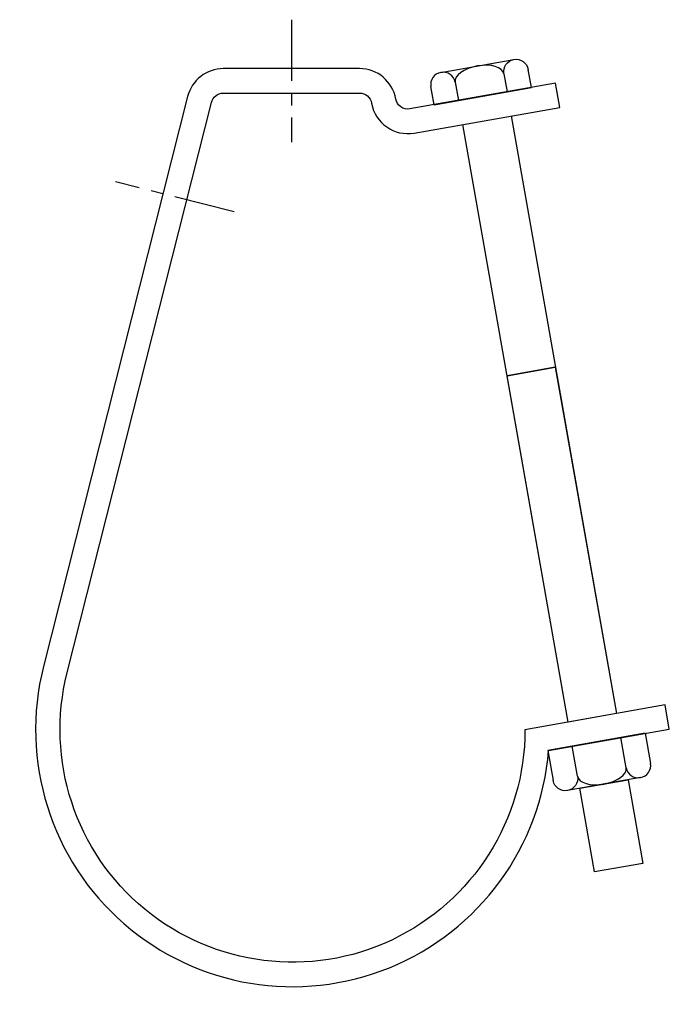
# Model space of a CAD drawing. Extents: x 19 to 192, y 6 to 268.
import ezdxf

# ---------------------------------------------------------------- set-up
doc = ezdxf.new("R2010")
doc.units = 0
doc.header["$MEASUREMENT"] = 0
doc.linetypes.add('AI9-LTYPE1', pattern=[26.0775, 16.298439, -3.259687, 3.259687, -3.259687])
doc.layers.get('0').update_dxf_attribs({"linetype": 'CONTINUOUS'})

# ---------------------------------------------------------------- blocks, each defined once
blk = doc.blocks.new('AI9-BLK2')
at = {"color": 7}
for p, q in [((-10.7, 2.56), (8.76, 5.99)), ((13.42, -1.46), (12.57, 3.35)), ((6.09, 2.21), (6.94, -2.61)), ((-12.53, -6.04), (-13.37, -1.22)), ((-12.53, -6.04), (13.42, -1.46)), ((-6.89, -0.08), (-6.04, -4.9))]:
    blk.add_line(p, q, dxfattribs=at)
for points in [[(6.09, 2.21), (5.77, 3.98), (6.97, 5.67), (8.76, 5.99), (10.56, 6.31), (12.26, 5.12), (12.57, 3.35)], [(-6.89, -0.08), (-7.2, 1.69), (-8.91, 2.87), (-10.7, 2.56), (-12.49, 2.24), (-13.69, 0.55), (-13.37, -1.22)], [(6.09, 2.21), (5.77, 3.98), (2.62, 4.91), (-0.97, 4.27), (-4.55, 3.64), (-7.2, 1.69), (-6.89, -0.08)]]:
    blk.add_open_spline(points, degree=3, knots=[0, 0, 0, 0, 1, 1, 1, 2, 2, 2, 2], dxfattribs=at)
blk = doc.blocks.new('AI9-BLK1')
at = {"color": 7}
for p, q in [((12.24, 7.64), (-13.71, 3.07)), ((7.17, -1.52), (5.76, 6.5)), ((12.24, 7.64), (13.66, -0.38)), ((-13.71, 3.07), (-12.29, -4.96)), ((-5.8, -3.81), (-7.22, 4.21)), ((10.98, -4.16), (-8.48, -7.59))]:
    blk.add_line(p, q, dxfattribs=at)
for points in [[(-5.8, -3.81), (-5.49, -5.59), (-2.33, -6.51), (1.25, -5.88), (4.83, -5.25), (7.48, -3.3), (7.17, -1.52)], [(7.17, -1.52), (7.48, -3.3), (9.19, -4.48), (10.98, -4.16), (12.77, -3.85), (13.97, -2.15), (13.66, -0.38)], [(-5.8, -3.81), (-5.49, -5.59), (-6.69, -7.28), (-8.48, -7.59), (-10.27, -7.91), (-11.98, -6.73), (-12.29, -4.96)]]:
    blk.add_open_spline(points, degree=3, knots=[0, 0, 0, 0, 1, 1, 1, 2, 2, 2, 2], dxfattribs=at)

msp = doc.modelspace()

# ---------------------------------------------------------------- linework, layer by layer
at = {"color": 253, "linetype": 'AI9-LTYPE1'}
for p, q in [((91.69, 268.46), (91.69, 235.87)), ((76.43, 217.27), (44.82, 225.26))]:
    msp.add_line(p, q, dxfattribs=at)
at = {"color": 7}
for p, q in [((150.21, 242.83), (178.27, 83.7)), ((165.43, 81.43), (137.37, 240.57)), ((162, 175.93), (149.16, 173.66))]:
    msp.add_line(p, q, dxfattribs=at)
for points in [[(178.27, 83.7), (165.43, 81.43), (149.16, 173.66), (162, 175.93)], [(185.3, 43.8), (172.46, 41.54), (168.54, 63.78), (181.38, 66.04)]]:
    msp.add_lwpolyline(points, close=True, dxfattribs=at)
msp.add_lwpolyline([(181.38, 66.04), (185.3, 43.8), (172.46, 41.54), (168.54, 63.78)], dxfattribs=at)
msp.add_open_spline([(162.05, 251.54), (162.05, 251.54), (163.18, 245.12), (163.18, 245.12), (163.18, 245.12), (124.39, 238.28), (124.39, 238.28), (119.07, 237.34), (114, 240.89), (113.06, 246.21), (113.06, 246.21), (113.06, 246.21), (113.06, 246.21), (112.79, 247.77), (111.44, 248.91), (109.85, 248.91), (109.85, 248.91), (73.52, 248.91), (73.52, 248.91), (72.03, 248.91), (70.72, 247.89), (70.36, 246.45), (70.36, 246.45), (31.94, 94.59), (31.94, 94.59), (26.06, 71.36), (34.12, 46.82), (52.62, 31.59), (71.12, 16.36), (96.75, 13.16), (118.42, 23.39), (140.09, 33.62), (153.92, 55.44), (153.92, 79.4), (153.92, 79.4), (191.24, 85.98), (191.24, 85.98), (191.24, 85.98), (192.37, 79.56), (192.37, 79.56), (192.37, 79.56), (160.21, 73.89), (160.21, 73.89), (158.14, 48.15), (141.75, 25.77), (117.84, 16.02), (93.92, 6.27), (66.56, 10.8), (47.07, 27.74), (27.58, 44.69), (19.29, 71.16), (25.62, 96.19), (25.62, 96.19), (64.04, 248.04), (64.04, 248.04), (65.14, 252.38), (69.04, 255.43), (73.52, 255.43), (73.52, 255.43), (109.85, 255.43), (109.85, 255.43), (114.6, 255.43), (118.66, 252.02), (119.48, 247.34), (119.48, 247.34), (119.48, 247.34), (119.48, 247.34), (119.64, 246.49), (120.12, 245.74), (120.83, 245.24), (121.53, 244.74), (122.41, 244.55), (123.26, 244.7), (123.26, 244.7), (162.05, 251.54), (162.05, 251.54)], degree=3, knots=[0, 0, 0, 0, 1, 1, 1, 2, 2, 2, 3, 3, 3, 4, 4, 4, 5, 5, 5, 6, 6, 6, 7, 7, 7, 8, 8, 8, 9, 9, 9, 10, 10, 10, 11, 11, 11, 12, 12, 12, 13, 13, 13, 14, 14, 14, 15, 15, 15, 16, 16, 16, 17, 17, 17, 18, 18, 18, 19, 19, 19, 20, 20, 20, 21, 21, 21, 22, 22, 22, 23, 23, 23, 24, 24, 24, 25, 25, 25, 25], dxfattribs=at)

# ---------------------------------------------------------------- block references
for name, p in [('AI9-BLK2', (142.21, 251.87)), ('AI9-BLK1', (173.71, 70.79))]:
    msp.add_blockref(name, p, dxfattribs=at)

doc.saveas('drawing.dxf')
